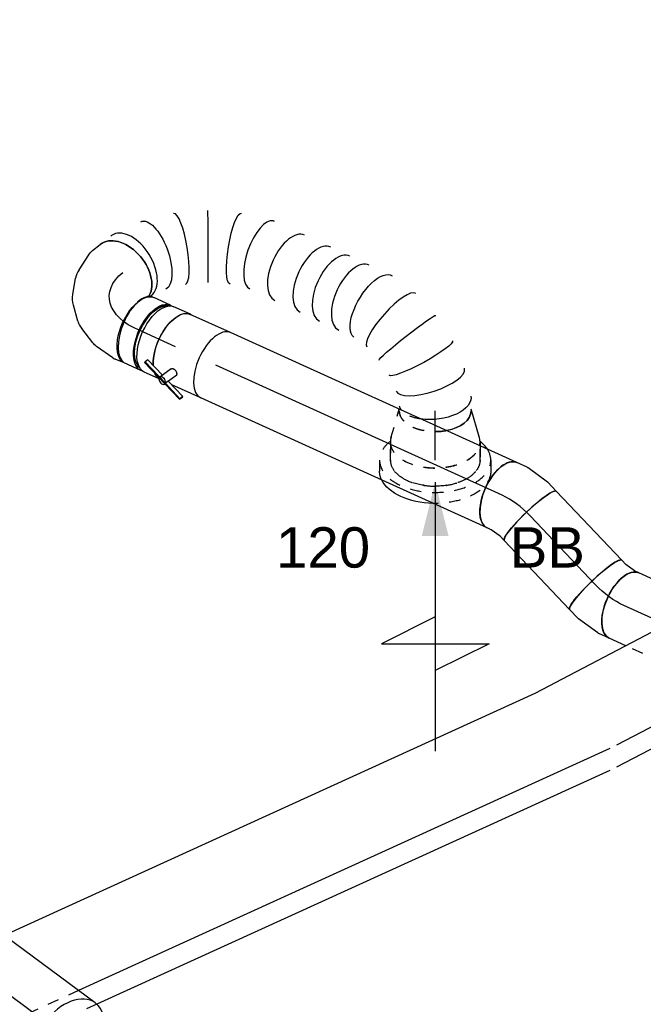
# Model space of a CAD drawing. Extents: x -257677 to 221252, y -185516 to 120782.
# Tile 15 of 171: x -94568 to -93177, y -5633 to -3437. Entities that reach past the tile are written whole.
import ezdxf
from ezdxf.enums import TextEntityAlignment as Align
from ezdxf.lldxf.tags import DXFTag

# ---------------------------------------------------------------- set-up
doc = ezdxf.new("R2010")
doc.units = 0
doc.header["$LTSCALE"] = 50
doc.linetypes.add('STREEPJES', pattern=[0.1, 0.05, -0.05])
doc.layers.get('0').update_dxf_attribs({"linetype": 'CONTINUOUS'})
for name, color, linetype in [('EL6131--', 2, 'CONTINUOUS'), ('EM6131--', 1, 'CONTINUOUS'), ('WL570---_RETOUR', 112, 'CONTINUOUS'), ('WL570---_RETOUR_HL', 8, 'CONTINUOUS'), ('WL570---_RETOUR_RST', 2, 'CONTINUOUS'), ('WL570---_RETOUR_RST_HL', 1, 'CONTINUOUS'), ('WM570---_RETOUR_PR', 1, 'CONTINUOUS'), ('WM570---_RETOUR_RST_PR', 1, 'CONTINUOUS')]:
    doc.layers.add(name, color=color, linetype=linetype)
doc.styles.add('BURO-018', font='ARIAL.TTF', dxfattribs={"height": 63})
tags = doc.linetypes.add('CENTER2', pattern=[28.575, 19.05, -3.175, 3.175, -3.175]).pattern_tags.tags
tags[10:11] = [DXFTag(74, 4), DXFTag(75, 0), DXFTag(340, '0'), DXFTag(46, 1.0), DXFTag(50, 0.0), DXFTag(44, 0.0), DXFTag(45, 0.0)]
tags[8:9] = [DXFTag(74, 4), DXFTag(75, 0), DXFTag(340, '0'), DXFTag(46, 1.0), DXFTag(50, 0.0), DXFTag(44, 0.0), DXFTag(45, 0.0)]
tags[6:7] = [DXFTag(74, 4), DXFTag(75, 0), DXFTag(340, '0'), DXFTag(46, 1.0), DXFTag(50, 0.0), DXFTag(44, 0.0), DXFTag(45, 0.0)]
tags[4:5] = [DXFTag(74, 4), DXFTag(75, 0), DXFTag(340, '0'), DXFTag(46, 1.0), DXFTag(50, 0.0), DXFTag(44, 0.0), DXFTag(45, 0.0)]

# ---------------------------------------------------------------- blocks, each defined once
blk = doc.blocks.new('*U1807')
at = {"color": 0, "ltscale": 10}
for p, q in [((171.1, 31.6, 721.1), (170.5, 31.9, 721.1)), ((479.5, -445.1, 721.1), (479.4, -444.2, 721.1))]:
    blk.add_line(p, q, dxfattribs=at)
for centre, major_axis, ratio, start_param, end_param in [((0, 0, 721.1), (0, 80), 0.662757, 3.402892, 6.283185), ((23.8, 0, 721.1), (9.7, 79.8), 0.592524, 3.213269, 6.211509), ((23.8, 0, 721.1), (9.7, 79.8), 0.592524, 6.211509, 6.354861), ((131.4, -38.2, 721.1), (-39.4, -69.9), 0.221279, 0.018206, 3.123387), ((266.5, -164.5, 721.1), (68, 42.7), 0.416551, 0.039469, 3.102124), ((266.5, -164.5, 721.1), (68, 42.7), 0.416551, 6.243717, 6.322654), ((296.8, -224.7, 721.1), (-71.5, -36), 0.506422, 3.141593, 6.283185), ((325.2, -281.5, 721.1), (-71.8, -35.3), 0.514093, 3.141593, 6.283185), ((346.1, -324, 721.1), (-71.8, -35.3), 0.514093, 3.141593, 6.283185), ((366.9, -366.4, 721.1), (-71.8, -35.3), 0.514093, 3.141593, 6.283185), ((400.2, -457.6, 721.1), (-79.2, -13), 0.254313, 3.164307, 6.260471), ((385.3, -615.6, 721.1), (75.2, -28.2), 0.336919, 3.173353, 6.251425), ((385.3, -615.6, 721.1), (75.2, -28.2), 0.336919, 6.251425, 6.314946)]:
    blk.add_ellipse(centre, major_axis=major_axis, ratio=ratio, start_param=start_param, end_param=end_param, dxfattribs=at)
at = {"color": 0, "ltscale": 10, "extrusion": (-3.35537e-17, 9.80943e-17, -1)}
for centre, major_axis, ratio, start_param, end_param in [((76.8, -13, 721.1), (26.5, 75.8), 0.42262, 6.242892, 9.384484), ((183.7, -73.6, 721.1), (50.1, 62.7), 0.003551, 6.282907, 9.4245), ((229.8, -116.7, 721.1), (-59.4, -54), 0.214439, 0.017588, 3.15918), ((387.6, -408.4, 721.1), (75.4, 27.9), 0.434343, 3.186359, 6.327952), ((404.1, -511, 721.1), (80.3, -0.8), 0.056481, 3.146325, 6.278453), ((399.1, -564.8, 721.1), (-79, 14.3), 0.145299, 3.129196, 6.270788), ((363.9, -659.7, 721.1), (67.9, -43), 0.504927, 2.836639, 3.084875), ((363.9, -659.7, 721.1), (67.9, -43), 0.504927, 6.226467, 8.325268), ((350.1, -676.9, 721.1), (62.4, -50.1), 0.57735, 0, 1.252882)]:
    blk.add_ellipse(centre, major_axis=major_axis, ratio=ratio, start_param=start_param, end_param=end_param, dxfattribs=at)
at = {"color": 8, "linetype": 'STREEPJES', "ltscale": 10, "extrusion": (-3.35537e-17, 9.80943e-17, -1)}
for centre, major_axis, ratio, start_param, end_param in [((350.1, -676.9, 721.1), (62.4, -50.1), 0.57735, 1.252882, 3.141593), ((363.9, -659.7, 721.1), (67.9, -43), 0.504927, 2.042082, 2.836639)]:
    blk.add_ellipse(centre, major_axis=major_axis, ratio=ratio, start_param=start_param, end_param=end_param, dxfattribs=at)
at = {"layer": 'WM570---_RETOUR_PR', "color": 1, "style": 'BURO-018'}
blk.add_attdef('POSNR', text='', height=90, dxfattribs=at).set_placement((0, 0), align=Align.MIDDLE)
blk = doc.blocks.new('*U1808')
at = {"color": 0, "ltscale": 10}
for p, q in [((-164.8, 76, 615), (-172.1, 76, 615)), ((-137.8, 80, 615), (-116, 80, 615)), ((-110.5, 79.4, 615), (-66.8, 69.6, 615)), ((-56.2, 65.5, 615), (-21.1, 45.7, 615)), ((-6.8, 33.4, 615), (16.2, 4.3, 615)), ((26.4, -17.1, 615), (34.5, -52.9, 615)), ((-172.7, -76, 615), (-181.7, -76, 615)), ((-140.6, -80, 615), (-131.9, -80, 615)), ((34.8, -73.4, 615), (27.5, -112.1, 615)), ((23.1, -124.3, 615), (12.6, -143.5, 615))]:
    blk.add_line(p, q, dxfattribs=at)
for centre, major_axis, ratio, start_param, end_param in [((-140.6, 0, 615), (0, 80), 0.476886, 3.141593, 6.219135), ((-122.1, 0, 615), (8.9, 79.8), 0.559417, 6.221137, 6.345234), ((-65.8, -21, 615), (52.4, 61.2), 0.776957, 6.131882, 6.434488), ((-181.7, 0, 615), (0, 76), 0.476886, 3.141593, 3.911127), ((-44.9, -64.5, 615), (-80.6, -1.4), 0.789247, 2.97969, 3.303495)]:
    blk.add_ellipse(centre, major_axis=major_axis, ratio=ratio, start_param=start_param, end_param=end_param, dxfattribs=at)
at = {"color": 0, "ltscale": 10, "extrusion": (-5.12635e-17, -2.12965e-17, -1)}
for centre, major_axis, ratio, start_param, end_param in [((-90.3, -7.2, 615), (28.9, 75.1), 0.692436, 6.181372, 6.384999), ((-50.3, -40.6, 615), (-72.8, -34.8), 0.809153, 2.959461, 3.323725), ((-57.5, -105.1, 615), (70.2, -38.4), 0.662757, 0, 2.880293), ((-50, -91.3, 615), (75.8, -27.1), 0.716909, 6.17011, 6.39626)]:
    blk.add_ellipse(centre, major_axis=major_axis, ratio=ratio, start_param=start_param, end_param=end_param, dxfattribs=at)
at = {"layer": 'WL570---_RETOUR_HL', "linetype": 'CENTER2', "extrusion": (-5.12635e-17, -2.12965e-17, -1)}
blk.add_ellipse((-198.2, -105.1, 615), major_axis=(-147.8, -61.4), ratio=0.57735, start_param=2.194522, end_param=3.765318, dxfattribs=at)
at = {"layer": 'WM570---_RETOUR_PR', "color": 1, "style": 'BURO-018'}
blk.add_attdef('POSNR', text='', height=90, dxfattribs=at).set_placement((0, 0), align=Align.MIDDLE)
blk = doc.blocks.new('*U1809')
at = {"color": 8, "linetype": 'STREEPJES', "ltscale": 10}
for p, q in [((-40.4, 100, 689.7), (0, 100, 689.7)), ((9.6, 98.6, 689.7), (73.4, 80, 689.7)), ((-40.4, -100, 689.7), (-8.3, -100, 689.7))]:
    blk.add_line(p, q, dxfattribs=at)
at = {"color": 0, "ltscale": 10}
for p, q in [((9.6, -98.6, 689.7), (73.4, -80, 689.7)), ((-8.3, -100, 689.7), (0, -100, 689.7))]:
    blk.add_line(p, q, dxfattribs=at)
at = {"color": 8, "linetype": 'STREEPJES', "ltscale": 10}
for centre, major_axis, start_param, end_param in [((-40.4, 0, 689.7), (0, -100), 3.141593, 6.283185), ((0, 0, 689.7), (0, -100), 3.138057, 6.145651), ((0, 0, 689.7), (0, -100), 3.138057, 6.145651), ((0, 0, 689.7), (0, -100), 3.138057, 6.145651), ((69.6, 0, 689.7), (0, -80), 3.141593, 5.030303), ((69.6, 0, 689.7), (0, -80), 3.141593, 5.030303)]:
    blk.add_ellipse(centre, major_axis=major_axis, ratio=0.57735, start_param=start_param, end_param=end_param, dxfattribs=at)
at = {"color": 0, "ltscale": 10}
for centre, major_axis, start_param, end_param in [((69.6, 0, 689.7), (0, -80), 5.030303, 6.283185), ((69.6, 0, 689.7), (0, -80), 5.030303, 6.283185), ((0, 0, 689.7), (0, -100), 6.145651, 6.286721), ((0, 0, 689.7), (0, -100), 6.145651, 6.286721), ((0, 0, 689.7), (0, -100), 6.145651, 6.286721)]:
    blk.add_ellipse(centre, major_axis=major_axis, ratio=0.57735, start_param=start_param, end_param=end_param, dxfattribs=at)
at = {"layer": 'WL570---_RETOUR_RST_HL', "linetype": 'CENTER2'}
for p, q in [((-40.4, 0, 689.7), (0, 0, 689.7)), ((0, 0, 689.7), (69.6, 0, 689.7))]:
    blk.add_line(p, q, dxfattribs=at)
blk.add_circle((69.6, 0, 689.7), 0.075, dxfattribs=at)
at = {"layer": 'WM570---_RETOUR_RST_PR', "color": 1, "style": 'BURO-018'}
blk.add_attdef('POSNR', text='', height=90, dxfattribs=at).set_placement((0, 0), align=Align.MIDDLE)
blk = doc.blocks.new('*U1823')
at = {"ltscale": 10}
blk.add_hatch(color=0, dxfattribs=at).paths.add_polyline_path([(49, 0), (169, 30), (169, -30)])
at = {"color": 8, "linetype": 'STREEPJES', "ltscale": 10}
for p, q in [((0, 124, 718.3), (24.5, 124, 718.3)), ((-32.1, 100, 718.3), (0, 100, 718.3)), ((-40.8, -100, 718.3), (0, -100, 718.3)), ((0, -124, 718.3), (24.5, -124, 718.3))]:
    blk.add_line(p, q, dxfattribs=at)
at = {"color": 0, "ltscale": 10}
for p, q in [((409, -120, 718.3), (409, 120, 718.3)), ((409, 120, 718.3), (469, 0, 718.3)), ((-40.8, 100, 718.3), (-32.1, 100, 718.3)), ((49, 0, 718.3), (649, 0, 718.3)), ((349, 0, 718.3), (409, -120, 718.3))]:
    blk.add_line(p, q, dxfattribs=at)
for centre, major_axis, start_param, end_param in [((0, 0, 718.3), (0, 124), 0.350905, 0.633152), ((-40.8, 0, 718.3), (0, 100), 0, 0.215214), ((-40.8, 0, 718.3), (0, 100), 6.139225, 6.283185)]:
    blk.add_ellipse(centre, major_axis=major_axis, ratio=0.57735, start_param=start_param, end_param=end_param, dxfattribs=at)
at = {"color": 8, "linetype": 'STREEPJES', "ltscale": 10}
for centre, major_axis, start_param, end_param in [((0, 0, 718.3), (0, 124), 0, 0.350905), ((0, 0, 718.3), (0, 124), 3.141593, 6.283185), ((-40.8, 0, 718.3), (0, 100), 3.141593, 6.139225), ((-40.8, 0, 718.3), (0, 100), 2.926378, 3.141593), ((0, 0, 718.3), (0, 124), 2.508441, 3.141593)]:
    blk.add_ellipse(centre, major_axis=major_axis, ratio=0.57735, start_param=start_param, end_param=end_param, dxfattribs=at)
at = {"color": 8, "linetype": 'STREEPJES', "ltscale": 10, "extrusion": (0, 0, -1)}
for centre, major_axis, start_param, end_param in [((24.5, 0, 718.3), (0, 124), 0, 1.610236), ((0, 0, 718.3), (0, 100), 0, 3.141593), ((24.5, 0, 718.3), (0, 124), 2.863774, 3.141593)]:
    blk.add_ellipse(centre, major_axis=major_axis, ratio=0.57735, start_param=start_param, end_param=end_param, dxfattribs=at)
at = {"color": 0, "ltscale": 10, "extrusion": (0, 0, -1)}
blk.add_ellipse((24.5, 0, 718.3), major_axis=(0, 124), ratio=0.57735, start_param=1.610236, end_param=2.863774, dxfattribs=at)
at = {"layer": 'WL570---_RETOUR_RST', "color": 1, "style": 'BURO-018'}
for tag in ['MC', 'Q']:
    blk.add_attdef(tag, text='', height=90, dxfattribs=at).set_placement((0, 0), align=Align.MIDDLE)
at = {"layer": 'WM570---_RETOUR_RST_PR', "color": 1, "style": 'BURO-018'}
blk.add_attdef('POSNR', text='', height=90, dxfattribs=at).set_placement((0, 0), align=Align.MIDDLE)
blk = doc.blocks.new('*U1838')
at = {"color": 0, "ltscale": 10}
for p, q in [((-5, 84.3, -3.3), (4.2, 88.1, -3.3)), ((-42.4, 80, -3.3), (-28.8, 80, -3.3)), ((-28.8, 80, -3.3), (-5, 84.3, -3.3)), ((41.3, -69.6, -3.3), (64.4, -60.2, -3.3)), ((-42.4, -80, -3.3), (-14.8, -80, -3.3)), ((-14.8, -80, -3.3), (-14, -79.9, -3.3)), ((-14, -79.9, -3.3), (38.4, -70.4, -3.3))]:
    blk.add_line(p, q, dxfattribs=at)
at = {"color": 0, "ltscale": 10, "extrusion": (-8.05218e-17, 7.64343e-17, -1)}
for centre, major_axis, ratio, start_param, end_param in [((34.3, 13.9, -3.3), (-30.1, 74.1), 0.504603, 0, 3.141593), ((17.5, 7.1, -3.3), (22.4, -77.2), 0.424883, 6.239313, 6.327058)]:
    blk.add_ellipse(centre, major_axis=major_axis, ratio=ratio, start_param=start_param, end_param=end_param, dxfattribs=at)
at = {"color": 0, "ltscale": 10}
blk.add_ellipse((-42.4, 0, -3.3), major_axis=(0, 80), ratio=0.148324, start_param=3.141593, end_param=6.283185, dxfattribs=at)
at = {"layer": 'WL570---_RETOUR_HL', "linetype": 'CENTER2'}
blk.add_ellipse((-60.5, 103.9, -3.3), major_axis=(158.8, -20.1), ratio=0.641905, start_param=4.907052, end_param=5.430651, dxfattribs=at)
at = {"layer": 'WM570---_RETOUR_PR', "color": 1, "style": 'BURO-018'}
blk.add_attdef('POSNR', text='', height=90, dxfattribs=at).set_placement((0, 0), align=Align.MIDDLE)
blk = doc.blocks.new('*U1839')
at = {"color": 0, "ltscale": 10}
for p, q in [((0, 80, -41.5), (211.8, 80, -41.5)), ((0, -80, -41.5), (211.8, -80, -41.5))]:
    blk.add_line(p, q, dxfattribs=at)
blk.add_ellipse((0, 0, -41.5), major_axis=(0, 80), ratio=0.148324, start_param=3.141593, end_param=6.283185, dxfattribs=at)
at = {"color": 0, "ltscale": 10, "extrusion": (1.20783e-16, -1.14651e-16, -1)}
blk.add_ellipse((211.8, 0, -41.5), major_axis=(0, 80), ratio=0.148324, start_param=0, end_param=3.141593, dxfattribs=at)
at = {"layer": 'WL570---_RETOUR_HL', "linetype": 'CENTER2'}
blk.add_line((0, 0, -41.5), (211.8, 0, -41.5), dxfattribs=at)
at = {"layer": 'WM570---_RETOUR_PR', "color": 1, "style": 'BURO-018'}
blk.add_attdef('POSNR', text='', height=90, dxfattribs=at).set_placement((0, 0), align=Align.MIDDLE)
blk = doc.blocks.new('*U1840')
at = {"color": 0, "ltscale": 10}
for p, q in [((-37, 80, -47.8), (-12.1, 80, -47.8)), ((-9.1, 79.7, -47.8), (43, 68.8, -47.8)), ((43, 68.8, -47.8), (43.8, 68.6, -47.8)), ((43.8, 68.6, -47.8), (69.4, 58.2, -47.8)), ((-37, -80, -47.8), (-27.1, -80, -47.8)), ((-27.1, -80, -47.8), (-3.4, -85, -47.8)), ((-3.4, -85, -47.8), (9.2, -90.1, -47.8))]:
    blk.add_line(p, q, dxfattribs=at)
for centre, major_axis, ratio, start_param, end_param in [((-37, 0, -47.8), (0, 80), 0.504603, 3.141593, 6.283185), ((-18.8, 0, -47.8), (8.3, 79.9), 0.424883, 6.239313, 6.327058)]:
    blk.add_ellipse(centre, major_axis=major_axis, ratio=ratio, start_param=start_param, end_param=end_param, dxfattribs=at)
at = {"color": 0, "ltscale": 10, "extrusion": (7.81554e-17, 9.64322e-17, -1)}
blk.add_ellipse((39.3, -15.9, -47.8), major_axis=(30.1, 74.1), ratio=0.148324, start_param=0, end_param=3.141593, dxfattribs=at)
at = {"layer": 'WL570---_RETOUR_HL', "linetype": 'CENTER2', "extrusion": (7.81554e-17, 9.64322e-17, -1)}
blk.add_ellipse((17, -119, -47.8), major_axis=(139.6, -78.3), ratio=0.641905, start_param=3.994127, end_param=4.517726, dxfattribs=at)
at = {"layer": 'WM570---_RETOUR_PR', "color": 1, "style": 'BURO-018'}
blk.add_attdef('POSNR', text='', height=90, dxfattribs=at).set_placement((0, 0), align=Align.MIDDLE)
blk = doc.blocks.new('*U1841')
at = {"color": 0, "ltscale": 10}
for p, q in [((0, 80, -481.4), (372.4, 80, -481.4)), ((663.7, 80, -481.4), (704.8, 80, -481.4)), ((0, -80, -481.4), (248, -80, -481.4)), ((539.3, -80, -481.4), (704.8, -80, -481.4))]:
    blk.add_line(p, q, dxfattribs=at)
at = {"color": 8, "linetype": 'STREEPJES', "ltscale": 10}
for p, q in [((372.4, 80, -481.4), (663.7, 80, -481.4)), ((248, -80, -481.4), (539.3, -80, -481.4))]:
    blk.add_line(p, q, dxfattribs=at)
at = {"color": 0, "ltscale": 10}
for start_param, end_param in [(5.718309, 6.283185), (3.141593, 3.863966)]:
    blk.add_ellipse((0, 0, -481.4), major_axis=(0, 80), ratio=0.504603, start_param=start_param, end_param=end_param, dxfattribs=at)
at = {"color": 8, "linetype": 'STREEPJES', "ltscale": 10}
blk.add_ellipse((0, 0, -481.4), major_axis=(0, 80), ratio=0.504603, start_param=3.863966, end_param=5.718309, dxfattribs=at)
at = {"color": 0, "ltscale": 10, "extrusion": (7.81554e-17, 9.64322e-17, -1)}
blk.add_ellipse((704.8, 0, -481.4), major_axis=(0, 80), ratio=0.504603, start_param=0, end_param=3.141593, dxfattribs=at)
at = {"layer": 'WL570---_RETOUR_HL', "linetype": 'CENTER2'}
blk.add_line((0, 0, -481.4), (704.8, 0, -481.4), dxfattribs=at)
at = {"layer": 'WM570---_RETOUR_PR', "color": 1, "style": 'BURO-018'}
blk.add_attdef('POSNR', text='', height=90, dxfattribs=at).set_placement((0, 0), align=Align.MIDDLE)
blk = doc.blocks.new('*U1842')
at = {"color": 0, "ltscale": 10}
for p, q in [((0, 80, 18.3), (701.2, 80, 18.3)), ((0, -80, 18.3), (701.2, -80, 18.3))]:
    blk.add_line(p, q, dxfattribs=at)
blk.add_ellipse((0, 0, 18.3), major_axis=(0, 80), ratio=0.504603, start_param=3.141593, end_param=6.283185, dxfattribs=at)
at = {"layer": 'WL570---_RETOUR_HL', "linetype": 'CENTER2'}
blk.add_line((0, 0, 18.3), (701.2, 0, 18.3), dxfattribs=at)
at = {"layer": 'WM570---_RETOUR_PR', "color": 1, "style": 'BURO-018'}
blk.add_attdef('POSNR', text='', height=90, dxfattribs=at).set_placement((0, 0), align=Align.MIDDLE)
blk = doc.blocks.new('*U1843')
at = {"color": 2, "ltscale": 10}
for p, q in [((-11.6, 93.5, 457), (-7.6, 100.7, 457)), ((-11.3, 95.3, 457), (-11.6, 93.5, 457)), ((-11.6, 93.5, 457), (32.2, 75.8, 457)), ((-7.3, 102.4, 457), (-11.3, 95.3, 457)), ((-7.6, 100.7, 457), (-7.3, 102.4, 457)), ((36.2, 82.9, 457), (-7.6, 100.7, 457)), ((36.5, 84.6, 457), (-7.3, 102.4, 457)), ((-49.4, 80, 457), (21.7, 80, 457)), ((21.6, 58, 457), (31.7, 76, 457)), ((32.2, 75.8, 457), (36.2, 82.9, 457)), ((36.2, 82.9, 457), (36.5, 84.6, 457)), ((37.1, 82.5, 457), (36.2, 82.9, 457)), ((97.7, 59.8, 457), (36.5, 84.6, 457)), ((97.3, 58.1, 457), (37.1, 82.5, 457)), ((37.9, 48.1, 457), (53.3, 75.6, 457)), ((49.5, 68.7, 457), (93.3, 51, 457)), ((93.3, 51, 457), (97.3, 58.1, 457)), ((97.3, 58.1, 457), (97.7, 59.8, 457)), ((-49.4, -80, 457), (49.4, -80, 457))]:
    blk.add_line(p, q, dxfattribs=at)
for centre, major_axis, ratio, start_param, end_param in [((45, 80.2, 457), (8.32, -4.67), 0.641905, 0, 3.141593), ((-49.4, 0, 457), (0, 80), 0.504603, 3.141593, 6.283185), ((45, 80.2, 457), (8.32, -4.67), 0.641905, 3.141593, 6.283185)]:
    blk.add_ellipse(centre, major_axis=major_axis, ratio=ratio, start_param=start_param, end_param=end_param, dxfattribs=at)
at = {"color": 2, "ltscale": 10, "extrusion": (1.51646e-16, 6.88254e-17, -1)}
for start_param, end_param in [(0.101643, 0.437961), (0.771426, 3.141593)]:
    blk.add_ellipse((49.4, 0, 457), major_axis=(0, 80), ratio=0.504603, start_param=start_param, end_param=end_param, dxfattribs=at)
at = {"color": 2, "ltscale": 10}
blk.add_spline([(37.9, 48.1, 457), (37.4, 47.6, 457), (36.9, 47.2, 457), (36.3, 46.8, 457), (35.6, 46.5, 457), (34.9, 46.3, 457), (34.2, 46.1, 457), (33.4, 46, 457), (32.5, 46, 457), (31.7, 46.1, 457), (30.8, 46.3, 457), (29.9, 46.5, 457), (29, 46.9, 457), (28.2, 47.2, 457), (27.3, 47.7, 457), (26.5, 48.2, 457), (25.7, 48.8, 457), (25, 49.4, 457), (24.3, 50, 457), (23.6, 50.7, 457), (23.1, 51.4, 457), (22.5, 52.1, 457), (22.1, 52.8, 457), (21.7, 53.6, 457), (21.5, 54.3, 457), (21.3, 55, 457), (21.2, 55.6, 457), (21.1, 56.3, 457), (21.2, 56.9, 457), (21.4, 57.5, 457), (21.6, 58, 457)], degree=3, dxfattribs=at)
at = {"layer": 'WL570---_RETOUR', "color": 1, "style": 'BURO-018'}
blk.add_attdef('I', text='', height=90, dxfattribs=at).set_placement((0, 0), align=Align.MIDDLE)
at = {"layer": 'WM570---_RETOUR_PR', "color": 1, "style": 'BURO-018'}
blk.add_attdef('POSNR', text='', height=90, dxfattribs=at).set_placement((0, 0), align=Align.MIDDLE)
blk = doc.blocks.new('*U1850')
at = {"color": 0, "ltscale": 10}
for p, q in [((-39.5, 80, 512.5), (-4.3, 80, 512.5)), ((4.3, 80, 512.5), (44.6, 80, 512.5)), ((-44.6, -80, 512.5), (-4.3, -80, 512.5)), ((4.3, -80, 512.5), (44.6, -80, 512.5))]:
    blk.add_line(p, q, dxfattribs=at)
at = {"color": 0, "ltscale": 10, "extrusion": (7.81554e-17, 9.64322e-17, -1)}
for centre, major_axis, start_param, end_param in [((-4.3, 0, 512.5), (0, 80), 0, 3.141593), ((4.3, 0, 512.5), (0, 80), 0, 3.248732), ((4.3, 0, 512.5), (0, 80), 6.176046, 6.280044), ((4.3, 0, 512.5), (0, 76), 0.127725, 3.013868), ((44.6, 0, 512.5), (0, 80), 0, 3.141593), ((-44.6, 0, 512.5), (0, 80), 0.75511, 3.258886)]:
    blk.add_ellipse(centre, major_axis=major_axis, ratio=0.504603, start_param=start_param, end_param=end_param, dxfattribs=at)
at = {"layer": 'WL570---_RETOUR_HL', "linetype": 'CENTER2'}
blk.add_line((-44.6, 0, 512.5), (44.6, 0, 512.5), dxfattribs=at)
at = {"layer": 'WM570---_RETOUR_PR', "color": 1, "style": 'BURO-018'}
blk.add_attdef('POSNR', text='', height=90, dxfattribs=at).set_placement((0, 0), align=Align.MIDDLE)
blk = doc.blocks.new('*U2032')
at = {"color": 0, "ltscale": 10}
for p, q in [((0, 100, -1972.5), (325.5, 100, -1972.5)), ((0, -100, -1972.5), (325.5, -100, -1972.5))]:
    blk.add_line(p, q, dxfattribs=at)
for start_param, end_param in [(0, 3.141593), (3.141593, 6.283185)]:
    blk.add_ellipse((0, 0, -1972.5), major_axis=(0, 100), ratio=0.643779, start_param=start_param, end_param=end_param, dxfattribs=at)
at = {"color": 0, "ltscale": 10, "extrusion": (-9.05241e-17, 2.06376e-18, -1)}
blk.add_ellipse((325.5, 0, -1972.5), major_axis=(0, 100), ratio=0.643779, start_param=0, end_param=3.141593, dxfattribs=at)
at = {"layer": 'WL570---_RETOUR_HL', "linetype": 'CENTER2'}
blk.add_line((0, 0, -1972.5), (325.5, 0, -1972.5), dxfattribs=at)
at = {"layer": 'WM570---_RETOUR_PR', "color": 1, "style": 'BURO-018'}
blk.add_attdef('POSNR', text='', height=90, dxfattribs=at).set_placement((0, 0), align=Align.MIDDLE)
blk = doc.blocks.new('*U2195')
at = {"color": 0, "ltscale": 10}
for p, q in [((-40.6, 112.6, -710.2), (1216.7, 112.6, -710.2)), ((1445.1, 112.6, -710.2), (2167.4, 112.6, -710.2)), ((-60.9, 68.1, -710.2), (1241.1, 68.1, -710.2)), ((1469.8, 68.1, -710.2), (2147.1, 68.1, -710.2)), ((40.6, -112.6, -710.2), (1341.3, -112.6, -710.2)), ((1582, -112.6, -710.2), (2248.6, -112.6, -710.2))]:
    blk.add_line(p, q, dxfattribs=at)
at = {"color": 0, "linetype": 'STREEPJES', "ltscale": 10}
for p, q in [((1216.7, 112.6, -710.2), (1445.1, 112.6, -710.2)), ((1241.1, 68.1, -710.2), (1469.8, 68.1, -710.2)), ((1341.3, -112.6, -710.2), (1582, -112.6, -710.2))]:
    blk.add_line(p, q, dxfattribs=at)
at = {"layer": 'EM6131--', "color": 1, "style": 'BURO-018'}
blk.add_attdef('POSNR', text='', height=90, dxfattribs=at).set_placement((0, 0), align=Align.MIDDLE)
blk = doc.blocks.new('*U2196')
at = {"color": 0, "ltscale": 10}
for p, q in [((-42.2, 115, 1349.4), (714.9, 115, 1349.4)), ((965.7, 115, 1349.4), (3081, 115, 1349.4)), ((-65, 71.6, 1349.4), (742.3, 71.6, 1349.4)), ((1069.8, 71.6, 1349.4), (3058.2, 71.6, 1349.4)), ((42.2, -115, 1349.4), (1018.9, -115, 1349.4)), ((1208.2, -115, 1349.4), (3165.4, -115, 1349.4))]:
    blk.add_line(p, q, dxfattribs=at)
at = {"color": 0, "linetype": 'STREEPJES', "ltscale": 10}
for p, q in [((714.9, 115, 1349.4), (965.7, 115, 1349.4)), ((742.3, 71.6, 1349.4), (1069.8, 71.6, 1349.4)), ((1018.9, -115, 1349.4), (1208.2, -115, 1349.4))]:
    blk.add_line(p, q, dxfattribs=at)
at = {"layer": 'EM6131--', "color": 1, "style": 'BURO-018'}
blk.add_attdef('POSNR', text='', height=90, dxfattribs=at).set_placement((0, 0), align=Align.MIDDLE)

msp = doc.modelspace()

# ---------------------------------------------------------------- block references
at = {"layer": 'EL6131--'}
for name, p, rotation in [('*U2196', (-90563.13622, -3569.52452, -1349.3601), 207.7206381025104), ('*U2195', (-93335.04846, -5025.82816, 710.16426), 204.4867882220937)]:
    msp.add_blockref(name, p, dxfattribs=dict(at, rotation=rotation))
at = {"layer": 'WL570---_RETOUR'}
for name, p, rotation in [('*U1807', (-94337.83403, -4001.0646, -721.05695), 38.74281432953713), ('*U1808', (-94431.28415, -4076.04698, -615.01584), 157.4404650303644), ('*U1850', (-94260.66194, -4148.5557, -512.47302), 155.5887860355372), ('*U1843', (-94175.59406, -4187.76792, -457.01857), 155.5887860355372), ('*U1842', (-93492.08427, -4497.98304, -18.30815), 155.5887860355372), ('*U1838', (-93458.35756, -4513.29011, 3.33932), 133.5082163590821), ('*U1839', (-93283.31271, -4697.69592, 41.47339), 133.5082163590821), ('*U1840', (-93254.10453, -4728.46609, 47.83649), 155.5887860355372), ('*U1841', (-92578.54517, -5035.07285, 481.44392), 155.5887860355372), ('*U2032', (-94458.5236, -5710.19934, 1972.4599), 143.4948652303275)]:
    msp.add_blockref(name, p, dxfattribs=dict(at, rotation=rotation))
at = {"layer": 'WL570---_RETOUR_RST', "rotation": 90}
msp.add_blockref('*U1809', (-93641.15438, -4379.51427, -689.70186), dxfattribs=at)
at = {"layer": 'WL570---_RETOUR_RST'}
ref = msp.add_blockref('*U1823', (-93641.15438, -4419.93085, -718.2807), dxfattribs=dict(at, rotation=270))
ref.add_attrib('Q', '120', dxfattribs={"color": 1, "height": 90, "style": 'BURO-018'}).set_placement((-93891.15438, -4614.24937), align=Align.MIDDLE)
ref.add_attrib('MC', 'BB', dxfattribs={"color": 1, "height": 90, "style": 'BURO-018'}).set_placement((-93391.15438, -4614.24937), align=Align.MIDDLE)

doc.saveas('drawing.dxf')
